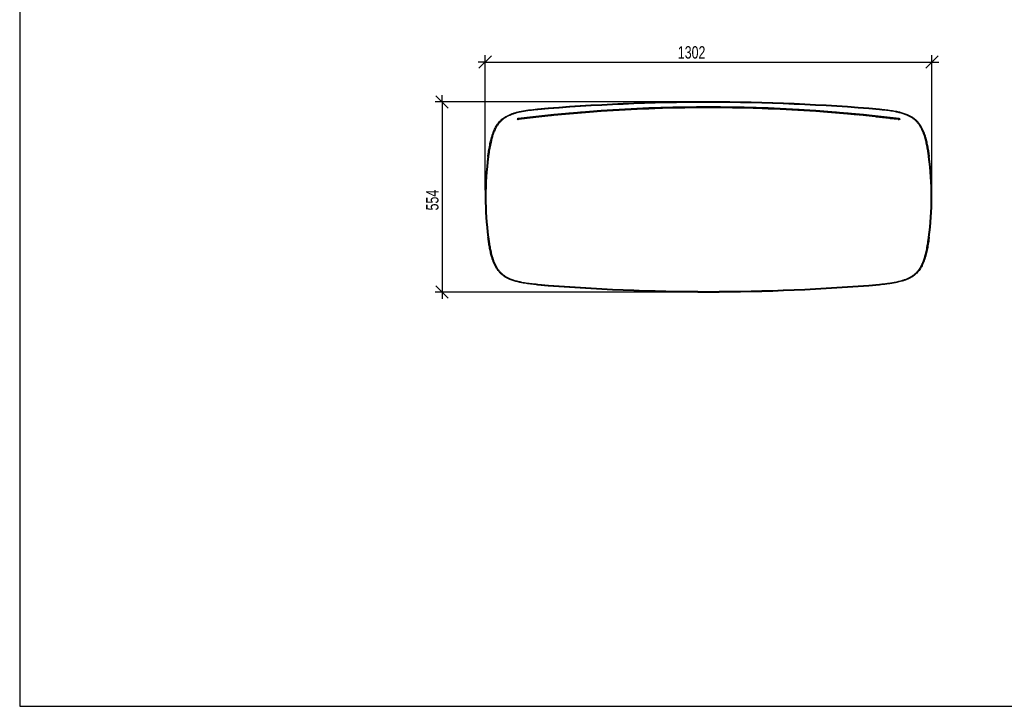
# Model space of a CAD drawing. Header units: millimetres. Extents: x 5 to 292, y 5 to 205.
# Tile 1 of 3: x 5 to 148, y 5 to 105. Entities that reach past the tile are written whole.
import ezdxf

# ---------------------------------------------------------------- set-up
doc = ezdxf.new("R2010")
doc.units = ezdxf.units.MM
doc.layers.add('FORMAT', color=7, linetype='Continuous')
doc.styles.add('SLDTEXTSTYLE1', font='TXT', dxfattribs={"width": 0.75})
doc.dimstyles.new('SLDDIMSTYLE0', dxfattribs={"dimtxt": 1.8, "dimasz": 1.8, "dimexe": 0, "dimexo": 0.0625, "dimgap": 0.45, "dimtad": 1, "dimlfac": 20, "dimrnd": 1e-09, "dimzin": 12, "dimdsep": 46, "dimtxsty": 'SLDTEXTSTYLE1', "dimblk1": 'OBLIQUE', "dimblk2": 'OBLIQUE', "dimsah": 1, "dimcen": 0.09, "dimadec": 0, "dimazin": 3, "dimtfac": 1, "dimtmove": 0, "dimatfit": 0, "dimldrblk": 'OBLIQUE', "dimfxl": 0, "dimfrac": 2, "dimtolj": 1, "dimtzin": 12, "dimarcsym": 0})

# ---------------------------------------------------------------- blocks, each defined once
blk = doc.blocks.new('_Oblique')
at = {"color": 0, "linetype": 'ByBlock', "lineweight": -2}
blk.add_line((-0.5, -0.5), (0.5, 0.5), dxfattribs=at)
blk = doc.blocks.new('_D_2')
at = {"layer": 'FORMAT', "color": 7}
for p, q in [((72.84, 80.18), (72.84, 99.82)), ((137.94, 80.18), (137.94, 99.82)), ((72.84, 98.82), (71.84, 98.82)), ((72.84, 98.82), (137.94, 98.82)), ((137.94, 98.82), (138.94, 98.82))]:
    blk.add_line(p, q, dxfattribs=at)
at = {"layer": 'FORMAT', "color": 7, "xscale": 1.8, "yscale": 1.8}
blk.add_blockref('_Oblique', (72.84, 98.82, -20.67), dxfattribs=at)
at = {"layer": 'FORMAT', "color": 7, "xscale": 1.8, "yscale": 1.8, "rotation": 180.0000000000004}
blk.add_blockref('_Oblique', (137.94, 98.82, -20.67), dxfattribs=at)
at = {"layer": 'FORMAT', "color": 7, "insert": (100.92, 101.14), "char_height": 1.8, "attachment_point": 1, "style": 'SLDTEXTSTYLE1'}
blk.add_mtext('1302', dxfattribs=at)
blk = doc.blocks.new('_D_3')
at = {"layer": 'FORMAT', "color": 7}
for p, q in [((66.56, 93.03), (66.56, 94.03)), ((104.39, 93.03), (65.56, 93.03)), ((66.56, 93.03), (66.56, 65.33)), ((104.39, 65.33), (65.56, 65.33)), ((66.56, 65.33), (66.56, 64.33))]:
    blk.add_line(p, q, dxfattribs=at)
at = {"layer": 'FORMAT', "color": 7, "xscale": 1.8, "yscale": 1.8}
for p, rotation in [((66.56, 93.03, -20.67), 270.0000000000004), ((66.56, 65.33, -20.67), 90.0000000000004)]:
    blk.add_blockref('_Oblique', p, dxfattribs=dict(at, rotation=rotation))
at = {"layer": 'FORMAT', "color": 7, "insert": (64.24, 77.22), "char_height": 1.8, "attachment_point": 1, "rotation": 90, "style": 'SLDTEXTSTYLE1'}
blk.add_mtext('554', dxfattribs=at)

msp = doc.modelspace()

# ---------------------------------------------------------------- linework, layer by layer
at = {"color": 7, "linetype": 'Continuous', "lineweight": 25}
for p, q in [((91.25282, 91.84174), (91.41677, 91.8516)), ((91.46638, 91.85513), (91.47254, 91.75532)), ((91.91648, 91.88164), (92.45042, 91.91375)), ((92.60021, 91.92231), (92.60021, 91.92231)), ((104.64354, 92.28328), (104.64354, 92.28328)), ((104.79357, 92.28373), (105.32273, 92.28452)), ((105.39502, 92.28453), (105.39486, 92.28453)), ((119.32055, 91.85559), (119.31439, 91.75578)), ((77.51751, 90.56019), (77.51508, 90.55989)), ((77.51508, 90.55989), (77.51508, 90.55989)), ((77.5151, 90.55975), (77.52742, 90.46051)), ((77.51761, 90.56006), (77.52976, 90.4608)), ((77.52983, 90.46095), (77.5274, 90.46066)), ((77.58224, 90.56806), (77.61437, 90.57197)), ((77.61437, 90.57197), (77.61437, 90.57197)), ((77.76331, 90.59004), (77.76894, 90.59072)), ((77.83279, 90.59897), (77.84476, 90.49969)), ((78.77681, 90.71284), (78.78855, 90.61353)), ((78.9218, 90.72836), (78.95411, 90.73222)), ((79.10312, 90.74969), (79.10312, 90.74969)), ((79.47612, 90.79459), (79.48756, 90.69525)), ((80.38393, 90.89651), (79.47629, 90.7931)), ((80.39499, 90.79712), (79.48774, 90.69376)), ((80.38384, 90.89743), (80.39487, 90.79804)), ((84.59694, 91.32623), (84.60613, 91.22665)), ((91.10308, 91.83228), (91.10308, 91.83228)), ((118.56495, 91.80024), (119.36536, 91.75213)), ((119.68335, 91.83276), (119.68335, 91.83276)), ((125.6522, 91.27251), (127.12563, 91.13865)), ((126.19002, 91.32691), (126.18082, 91.22733)), ((129.82058, 90.86064), (131.67172, 90.65126)), ((131.29923, 90.6946), (130.39197, 90.79793)), ((130.40314, 90.89824), (130.39208, 90.79885)), ((131.31067, 90.79394), (130.40303, 90.89732)), ((131.31085, 90.79543), (131.29939, 90.69609)), ((131.84218, 90.63123), (133.01145, 90.49167)), ((132.01018, 90.7137), (131.9984, 90.6144)), ((132.95427, 90.59985), (132.94212, 90.50059)), ((133.25957, 90.46155), (133.16032, 90.47362)), ((133.16032, 90.47362), (133.16032, 90.47362)), ((133.26944, 90.56094), (133.25713, 90.4617)), ((133.25957, 90.46155), (133.25714, 90.46184)), ((133.27187, 90.56064), (133.25955, 90.4614)), ((133.25957, 90.46155), (133.27188, 90.5607)), ((133.25957, 90.46155), (133.25957, 90.46155)), ((133.27189, 90.56079), (133.26946, 90.56108)), ((133.27189, 90.56079), (133.27189, 90.56079))]:
    msp.add_line(p, q, dxfattribs=at)
for centre, radius, start, end in [((105.39346, -133.95356), 226.263, 82.952881, 97.047119), ((105.39346, -133.95356), 226.113, 82.952881, 97.047119), ((105.39346, -202.96556), 296, 85.173177, 94.826823), ((105.39346, -202.96556), 295.9, 85.173177, 94.826823), ((77.64346, 90.52572), 0.075, 97.047119, 145.3767317), ((77.64346, 90.52572), 0.075, 229.9815079, 277.047119), ((133.14346, 90.52572), 0.075, 262.952881, 311.2437367), ((133.14346, 90.52572), 0.075, 35.8444375, 82.952881), ((117.84346, 79.18444), 45, 172.5013106, 187.4986894), ((117.84346, 79.18444), 44.9, 172.5013106, 187.4986894), ((92.94346, 79.18444), 44.9, 352.5013106, 7.4986894), ((92.94346, 79.18444), 45, 352.5013106, 7.4986894), ((105.39346, 361.33444), 296, 265.173177, 274.826823), ((105.39346, 361.33444), 295.9, 265.173177, 274.826823)]:
    msp.add_arc(centre, radius, start, end, dxfattribs=at)
for points, knots in [([(73.2283, 85.05709), (73.25493, 85.25219), (73.321, 85.73622), (73.44905, 86.5064), (73.59825, 87.22269), (73.74508, 87.79149), (73.87315, 88.21699), (74.02228, 88.63706), (74.18237, 89.01241), (74.34919, 89.34121), (74.5183, 89.62683), (74.70984, 89.90082), (74.92341, 90.15812), (75.15745, 90.39371), (75.41183, 90.6087), (75.68686, 90.80241), (76.00613, 90.99072), (76.3681, 91.16541), (76.77372, 91.32386), (77.19109, 91.45714), (77.70839, 91.59308), (78.32469, 91.72026), (79.04087, 91.83141), (79.76186, 91.91949), (80.2451, 91.96296), (80.48673, 91.9847)], [0, 0, 0, 0, 0.0516474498, 0.1281339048, 0.2047480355, 0.2434699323, 0.2821874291, 0.3212662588, 0.3603341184, 0.3891307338, 0.4179218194, 0.4473262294, 0.4767252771, 0.5055203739, 0.5343161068, 0.5639786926, 0.5936474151, 0.6314493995, 0.6692659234, 0.7077825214, 0.7463066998, 0.80951487, 0.8727401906, 0.9363679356, 1, 1, 1, 1]), ([(80.49515, 91.88505), (80.2555, 91.86378), (79.77606, 91.82122), (79.05914, 91.73564), (78.34609, 91.62365), (77.73469, 91.49621), (77.22444, 91.36275), (76.81403, 91.23247), (76.41307, 91.07608), (76.02416, 90.88877), (75.65373, 90.66334), (75.30847, 90.3983), (74.99609, 90.09545), (74.72405, 89.75637), (74.48901, 89.39103), (74.26649, 88.96361), (74.06413, 88.47429), (73.88476, 87.92607), (73.71069, 87.26867), (73.5492, 86.50226), (73.42058, 85.72569), (73.35402, 85.23854), (73.32745, 85.04404)], [0, 0, 0, 0, 0.063863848, 0.127770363, 0.191624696, 0.25541733, 0.293468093, 0.331592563, 0.369656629, 0.407624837, 0.446039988, 0.48455784, 0.522933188, 0.561250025, 0.599694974, 0.638075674, 0.689022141, 0.740069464, 0.791092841, 0.869481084, 0.947889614, 1, 1, 1, 1]), ([(91.46638, 91.85504), (90.32031, 91.77976), (88.02783, 91.62918), (85.74065, 91.4276), (84.59688, 91.3268)], [0, 0, 0, 0, 0.499923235, 1, 1, 1, 1]), ([(91.1031, 91.83228), (91.10476, 91.83239), (91.10807, 91.8326), (91.13388, 91.83424), (91.17186, 91.83664), (91.21396, 91.83929), (91.24178, 91.84104), (91.25282, 91.84174)], [0, 0, 0, 0, 0.214680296, 0.429360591, 0.644040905, 0.858721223, 1, 1, 1, 1]), ([(119.32054, 91.85548), (119.24073, 91.86039), (118.84164, 91.88492), (118.12312, 91.92697), (117.32452, 91.97038), (116.52574, 92.01119), (115.72679, 92.04941), (114.92764, 92.08419), (114.12835, 92.11641), (113.32892, 92.14607), (112.52934, 92.17234), (111.72966, 92.19609), (111.08984, 92.21308), (110.28998, 92.23179), (109.49005, 92.24798), (108.69004, 92.2608), (107.88998, 92.27107), (107.2499, 92.27726), (106.44978, 92.28244), (105.64963, 92.28506), (104.84949, 92.28427), (104.04935, 92.28091), (103.40926, 92.27616), (102.60917, 92.26767), (101.80912, 92.25661), (101.00914, 92.24217), (100.20924, 92.2252), (99.4094, 92.20572), (98.60968, 92.18289), (97.81006, 92.15754), (97.17046, 92.13524), (96.37107, 92.10483), (95.57182, 92.07186), (94.77276, 92.03546), (93.97386, 91.99649), (93.33488, 91.96318), (92.44573, 91.91416), (91.87624, 91.87978), (91.46638, 91.85504)], [0, 0, 0, 0, 0.008610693, 0.043053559, 0.077496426, 0.094717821, 0.129160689, 0.163603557, 0.180824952, 0.215267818, 0.249710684, 0.266932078, 0.301374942, 0.318596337, 0.353039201, 0.387482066, 0.404703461, 0.439146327, 0.456367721, 0.490810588, 0.525253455, 0.542474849, 0.576917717, 0.594139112, 0.628581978, 0.663024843, 0.680246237, 0.714689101, 0.749131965, 0.766353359, 0.800796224, 0.818017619, 0.852460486, 0.886903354, 0.904124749, 0.938567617, 0.955789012, 1, 1, 1, 1]), ([(119.31439, 91.75567), (119.23457, 91.76058), (118.83549, 91.78511), (118.11697, 91.82716), (117.31837, 91.87057), (116.51959, 91.91137), (115.72064, 91.94959), (114.92149, 91.98436), (114.12219, 92.01657), (113.32277, 92.04622), (112.52319, 92.07249), (111.72351, 92.09623), (111.08368, 92.1132), (110.28383, 92.1319), (109.48389, 92.14808), (108.68388, 92.16087), (107.88382, 92.17113), (107.24374, 92.1773), (106.44362, 92.18246), (105.64348, 92.18507), (104.84333, 92.18426), (104.04319, 92.18087), (103.4031, 92.1761), (102.60301, 92.16758), (101.80297, 92.1565), (101.00299, 92.14203), (100.20308, 92.12504), (99.40325, 92.10552), (98.60353, 92.08266), (97.80391, 92.05728), (97.16431, 92.03496), (96.36492, 92.0045), (95.56567, 91.9715), (94.76661, 91.93506), (93.96772, 91.89605), (93.32874, 91.86271), (92.4437, 91.81387), (91.8783, 91.77973), (91.47254, 91.75523)], [0, 0, 0, 0, 0.008614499, 0.04307259, 0.077530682, 0.094759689, 0.129217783, 0.163675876, 0.180904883, 0.215362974, 0.249821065, 0.267050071, 0.30150816, 0.318737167, 0.353195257, 0.387653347, 0.404882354, 0.439340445, 0.456569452, 0.491027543, 0.525485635, 0.542714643, 0.577172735, 0.594401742, 0.628859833, 0.663317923, 0.68054693, 0.715005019, 0.749463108, 0.766692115, 0.801150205, 0.818379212, 0.852837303, 0.887295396, 0.904524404, 0.938982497, 0.956211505, 1, 1, 1, 1]), ([(92.45042, 91.91375), (92.46725, 91.91472), (92.50093, 91.91665), (92.54581, 91.91921), (92.57968, 91.92114), (92.59763, 91.92216), (92.59946, 91.92227), (92.60019, 91.92231)], [0, 0, 0, 0, 0.214680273, 0.429360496, 0.644040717, 0.858720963, 1, 1, 1, 1]), ([(105.32273, 92.28452), (105.32554, 92.28452), (105.33117, 92.28452), (105.33862, 92.28452), (105.34376, 92.28452), (105.34558, 92.28452), (105.3463, 92.28452)], [0, 0, 0, 0, 0.273905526, 0.547811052, 0.821716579, 1, 1, 1, 1]), ([(105.4406, 92.28452), (105.4382, 92.28452), (105.43341, 92.28452), (105.4203, 92.28453), (105.40454, 92.28453), (105.38743, 92.28453), (105.37102, 92.28453), (105.35718, 92.28453), (105.34956, 92.28452), (105.34692, 92.28452), (105.34631, 92.28452)], [0, 0, 0, 0, 0.137003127, 0.274006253, 0.411009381, 0.548012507, 0.68501563, 0.822018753, 0.959021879, 1, 1, 1, 1]), ([(105.44061, 92.28452), (105.44181, 92.28452), (105.4442, 92.28452), (105.45076, 92.28452), (105.45773, 92.28452), (105.46236, 92.28452), (105.46418, 92.28452)], [0, 0, 0, 0, 0.273906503, 0.547813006, 0.821719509, 1, 1, 1, 1]), ([(126.19006, 91.32749), (125.04665, 91.42823), (122.75946, 91.62973), (120.46697, 91.78022), (119.32054, 91.85548)], [0, 0, 0, 0, 0.499923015, 1, 1, 1, 1]), ([(137.45947, 85.04404), (137.42705, 85.28244), (137.36218, 85.75938), (137.24328, 86.47152), (137.09817, 87.17858), (136.94237, 87.78338), (136.78526, 88.28685), (136.636, 88.69074), (136.46109, 89.08397), (136.25585, 89.46373), (136.0134, 89.82325), (135.73255, 90.15577), (135.41546, 90.4537), (135.06408, 90.70963), (134.68817, 90.92739), (134.25084, 91.12975), (133.75262, 91.30908), (133.19664, 91.4627), (132.53184, 91.60593), (131.75874, 91.73152), (130.97702, 91.82379), (130.48729, 91.86757), (130.29177, 91.88505)], [0, 0, 0, 0, 0.063863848, 0.127770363, 0.191624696, 0.25541733, 0.293468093, 0.331592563, 0.369656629, 0.407624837, 0.446039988, 0.48455784, 0.522933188, 0.561250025, 0.599694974, 0.638075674, 0.689022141, 0.740069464, 0.791092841, 0.869481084, 0.947889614, 1, 1, 1, 1]), ([(130.30018, 91.9847), (130.49631, 91.96717), (130.98316, 91.92365), (131.75857, 91.83225), (132.53042, 91.70783), (133.20301, 91.56433), (133.77535, 91.40709), (134.28729, 91.22317), (134.73562, 91.0156), (135.11999, 90.79273), (135.47968, 90.53061), (135.80468, 90.22533), (136.09286, 89.88429), (136.34079, 89.5168), (136.54995, 89.13), (136.72765, 88.7309), (136.87933, 88.32098), (137.0382, 87.8122), (137.1952, 87.20285), (137.34117, 86.49208), (137.46079, 85.7762), (137.52601, 85.29674), (137.55861, 85.05709)], [0, 0, 0, 0, 0.051650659, 0.128215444, 0.204761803, 0.256642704, 0.308548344, 0.360348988, 0.399138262, 0.437993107, 0.476719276, 0.515620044, 0.554664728, 0.593604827, 0.631689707, 0.669870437, 0.708110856, 0.746277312, 0.809646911, 0.873077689, 0.93656003, 1, 1, 1, 1]), ([(77.83276, 90.59844), (77.79393, 90.59374), (77.71628, 90.58434), (77.62726, 90.57354), (77.55743, 90.56505), (77.53087, 90.56182), (77.51759, 90.5602)], [0, 0, 0, 0, 0.247442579, 0.49488516, 0.74744258, 1, 1, 1, 1]), ([(77.84492, 90.49918), (77.80609, 90.49449), (77.72844, 90.48509), (77.63942, 90.47428), (77.56959, 90.46579), (77.54303, 90.46256), (77.52975, 90.46094)], [0, 0, 0, 0, 0.247442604, 0.494885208, 0.747442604, 1, 1, 1, 1]), ([(77.61439, 90.57198), (77.61603, 90.57218), (77.61933, 90.57258), (77.645, 90.57569), (77.68278, 90.58028), (77.72466, 90.58536), (77.75233, 90.58871), (77.76331, 90.59004)], [0, 0, 0, 0, 0.214680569, 0.429361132, 0.644041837, 0.85872289, 1, 1, 1, 1]), ([(78.77696, 90.71133), (78.68864, 90.70088), (78.50944, 90.67967), (78.27413, 90.65157), (78.07018, 90.62709), (77.92477, 90.60956), (77.85841, 90.60154), (77.83285, 90.59845)], [0, 0, 0, 0, 0.212644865, 0.431456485, 0.644101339, 0.862912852, 1, 1, 1, 1]), ([(78.78875, 90.61203), (78.70044, 90.60158), (78.52125, 90.58037), (78.28595, 90.55227), (78.08202, 90.5278), (77.93668, 90.51028), (77.87035, 90.50226), (77.84482, 90.49917)], [0, 0, 0, 0, 0.212682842, 0.43153354, 0.644216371, 0.863066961, 1, 1, 1, 1]), ([(78.46872, 90.67478), (78.46908, 90.67483), (78.47027, 90.67497), (78.45886, 90.67361), (78.43622, 90.67091), (78.4041, 90.66708), (78.36704, 90.66266), (78.32898, 90.65811), (78.2942, 90.65395), (78.2669, 90.65069), (78.24978, 90.64864), (78.24777, 90.6484), (78.24682, 90.64828)], [0, 0, 0, 0, 0.0467429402, 0.1540687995, 0.2613772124, 0.3686731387, 0.4759669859, 0.5832699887, 0.6905893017, 0.7979249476, 0.9052696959, 1, 1, 1, 1]), ([(79.47628, 90.7931), (79.35763, 90.77933), (79.11935, 90.75168), (78.89142, 90.72482), (78.77698, 90.71134)], [0, 0, 0, 0, 0.497940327, 1, 1, 1, 1]), ([(79.48774, 90.69376), (79.36914, 90.68), (79.13096, 90.65236), (78.90311, 90.62551), (78.78872, 90.61203)], [0, 0, 0, 0, 0.4979419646, 1, 1, 1, 1]), ([(78.95411, 90.73222), (78.97086, 90.73418), (79.00436, 90.73812), (79.04901, 90.74335), (79.0827, 90.7473), (79.10056, 90.74939), (79.10238, 90.7496), (79.10311, 90.74969)], [0, 0, 0, 0, 0.214680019, 0.429360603, 0.644041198, 0.858721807, 1, 1, 1, 1]), ([(84.59688, 91.3268), (84.24441, 91.29387), (83.53948, 91.228), (82.48451, 91.12266), (81.4317, 91.01262), (80.7332, 90.93522), (80.38395, 90.89651)], [0, 0, 0, 0, 0.249583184, 0.499166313, 0.749583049, 1, 1, 1, 1]), ([(84.60607, 91.22723), (84.25376, 91.19431), (83.54914, 91.12847), (82.49463, 91.02318), (81.44227, 90.91318), (80.74407, 90.83581), (80.39497, 90.79712)], [0, 0, 0, 0, 0.2495835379, 0.4991670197, 0.7495834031, 1, 1, 1, 1]), ([(91.47254, 91.75523), (90.32698, 91.67998), (88.0355, 91.52947), (85.74933, 91.32798), (84.60607, 91.22723)], [0, 0, 0, 0, 0.499923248, 1, 1, 1, 1]), ([(88.42258, 91.64374), (88.64191, 91.66107), (89.53486, 91.73159), (90.42875, 91.78899), (91.10308, 91.83228)], [0, 0, 0, 0, 0.2456322, 1, 1, 1, 1]), ([(126.18088, 91.22791), (125.03797, 91.32861), (122.75179, 91.53002), (120.46031, 91.68045), (119.31439, 91.75567)], [0, 0, 0, 0, 0.49992303, 1, 1, 1, 1]), ([(130.39199, 90.79793), (130.04405, 90.83648), (129.34818, 90.91358), (128.297, 91.02344), (127.24134, 91.12885), (126.53436, 91.19489), (126.18088, 91.22791)], [0, 0, 0, 0, 0.249583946, 0.49916768, 0.749583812, 1, 1, 1, 1]), ([(130.40301, 90.89732), (130.05492, 90.93589), (129.35875, 91.01302), (128.30712, 91.12293), (127.25099, 91.22838), (126.54371, 91.29445), (126.19007, 91.32749)], [0, 0, 0, 0, 0.249583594, 0.499166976, 0.74958346, 1, 1, 1, 1]), ([(131.99825, 90.61289), (131.8848, 90.62626), (131.65698, 90.6531), (131.4188, 90.68073), (131.29922, 90.6946)], [0, 0, 0, 0, 0.497941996, 1, 1, 1, 1]), ([(132.00998, 90.7122), (131.8965, 90.72557), (131.66858, 90.75243), (131.43031, 90.78006), (131.31068, 90.79394)], [0, 0, 0, 0, 0.4979403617, 1, 1, 1, 1]), ([(132.94216, 90.50006), (132.90099, 90.50504), (132.81747, 90.51513), (132.63768, 90.53677), (132.42122, 90.56269), (132.20411, 90.58855), (132.05544, 90.60613), (131.99822, 90.6129)], [0, 0, 0, 0, 0.212683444, 0.431534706, 0.644218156, 0.86306949, 1, 1, 1, 1]), ([(132.95411, 90.59934), (132.91295, 90.60432), (132.82944, 90.61441), (132.64966, 90.63605), (132.43322, 90.66197), (132.21605, 90.68783), (132.0673, 90.70542), (132.01001, 90.7122)], [0, 0, 0, 0, 0.212646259, 0.431459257, 0.644105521, 0.862918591, 1, 1, 1, 1]), ([(133.25723, 90.46183), (133.24426, 90.46341), (133.21833, 90.46657), (133.14972, 90.47491), (133.06082, 90.4857), (132.98164, 90.49528), (132.94206, 90.50007)], [0, 0, 0, 0, 0.247442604, 0.494885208, 0.747442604, 1, 1, 1, 1]), ([(133.26938, 90.56109), (133.25641, 90.56267), (133.23048, 90.56583), (133.16187, 90.57417), (133.07297, 90.58496), (132.9938, 90.59454), (132.95421, 90.59933)], [0, 0, 0, 0, 0.247442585, 0.49488517, 0.747442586, 1, 1, 1, 1]), ([(133.01145, 90.49167), (133.02819, 90.48964), (133.06167, 90.48559), (133.10629, 90.48018), (133.13996, 90.47609), (133.1578, 90.47392), (133.15962, 90.4737), (133.16034, 90.47361)], [0, 0, 0, 0, 0.2147087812, 0.4294175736, 0.6441260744, 0.8588341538, 1, 1, 1, 1]), ([(80.48673, 66.38418), (80.29061, 66.40171), (79.80376, 66.44522), (79.02835, 66.53662), (78.2565, 66.66104), (77.5839, 66.80454), (77.01156, 66.96178), (76.49962, 67.1457), (76.0513, 67.35327), (75.66692, 67.57614), (75.30724, 67.83826), (74.98224, 68.14354), (74.69406, 68.48458), (74.44613, 68.85207), (74.23697, 69.23888), (74.05927, 69.63797), (73.90758, 70.04789), (73.74871, 70.55668), (73.59171, 71.16602), (73.44575, 71.87679), (73.32613, 72.59268), (73.26091, 73.07213), (73.2283, 73.31178)], [0, 0, 0, 0, 0.0516506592, 0.1282154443, 0.2047618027, 0.2566427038, 0.3085483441, 0.3603489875, 0.3991382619, 0.4379931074, 0.4767192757, 0.5156200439, 0.5546647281, 0.593604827, 0.6316897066, 0.6698704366, 0.7081108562, 0.746277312, 0.8096469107, 0.873077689, 0.9365600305, 1, 1, 1, 1]), ([(73.32745, 73.32483), (73.35987, 73.08644), (73.42473, 72.6095), (73.54363, 71.89735), (73.68874, 71.1903), (73.84454, 70.5855), (74.00165, 70.08202), (74.15092, 69.67813), (74.32583, 69.2849), (74.53106, 68.90514), (74.77352, 68.54563), (75.05436, 68.2131), (75.37145, 67.91517), (75.72284, 67.65924), (76.09874, 67.44148), (76.53607, 67.23913), (77.03429, 67.0598), (77.59028, 66.90618), (78.25507, 66.76294), (79.02818, 66.63735), (79.8099, 66.54508), (80.29962, 66.5013), (80.49515, 66.48382)], [0, 0, 0, 0, 0.0638638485, 0.1277703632, 0.1916246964, 0.2554173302, 0.2934680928, 0.3315925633, 0.3696566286, 0.4076248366, 0.4460399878, 0.4845578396, 0.5229331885, 0.5612500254, 0.5996949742, 0.6380756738, 0.6890221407, 0.7400694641, 0.7910928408, 0.8694810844, 0.9478896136, 1, 1, 1, 1]), ([(130.29177, 66.48382), (130.53141, 66.5051), (131.01086, 66.54766), (131.72777, 66.63323), (132.44082, 66.74522), (133.05223, 66.87266), (133.56248, 67.00613), (133.97289, 67.1364), (134.37384, 67.29279), (134.76276, 67.4801), (135.13319, 67.70553), (135.47844, 67.97057), (135.79083, 68.27343), (136.06286, 68.6125), (136.29791, 68.97784), (136.52043, 69.40527), (136.72279, 69.89458), (136.90216, 70.44281), (137.07623, 71.1002), (137.23772, 71.86661), (137.36633, 72.64318), (137.43289, 73.13033), (137.45947, 73.32483)], [0, 0, 0, 0, 0.063863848, 0.127770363, 0.191624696, 0.25541733, 0.293468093, 0.331592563, 0.369656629, 0.407624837, 0.446039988, 0.48455784, 0.522933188, 0.561250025, 0.599694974, 0.638075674, 0.689022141, 0.740069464, 0.791092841, 0.869481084, 0.947889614, 1, 1, 1, 1]), ([(137.55861, 73.31178), (137.53198, 73.11668), (137.46592, 72.63265), (137.33787, 71.86247), (137.18867, 71.14618), (137.04184, 70.57739), (136.91377, 70.15188), (136.76464, 69.73182), (136.60455, 69.35647), (136.43772, 69.02766), (136.26862, 68.74204), (136.07707, 68.46805), (135.8635, 68.21076), (135.62947, 67.97517), (135.37508, 67.76017), (135.10006, 67.56646), (134.78079, 67.37815), (134.41882, 67.20347), (134.0132, 67.04502), (133.59583, 66.91174), (133.07853, 66.77579), (132.46223, 66.64861), (131.74604, 66.53746), (131.02505, 66.44939), (130.54181, 66.40591), (130.30018, 66.38418)], [0, 0, 0, 0, 0.05164745, 0.128133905, 0.204748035, 0.243469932, 0.282187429, 0.321266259, 0.360334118, 0.389130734, 0.417921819, 0.447326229, 0.476725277, 0.505520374, 0.534316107, 0.563978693, 0.593647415, 0.6314494, 0.669265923, 0.707782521, 0.7463067, 0.80951487, 0.872740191, 0.936367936, 1, 1, 1, 1])]:
    msp.add_open_spline(points, degree=3, knots=knots, dxfattribs=at)
for points in [[(80.49515, 91.88505), (80.49404, 91.89811), (80.49184, 91.92422), (80.48906, 91.95716), (80.48711, 91.9802), (80.48686, 91.9832), (80.48673, 91.9847)], [(130.29177, 91.88505), (130.29287, 91.89811), (130.29508, 91.92422), (130.29786, 91.95716), (130.2998, 91.9802), (130.30006, 91.9832), (130.30018, 91.9847)], [(73.32745, 85.04404), (73.31446, 85.04575), (73.28847, 85.04917), (73.2557, 85.05349), (73.23278, 85.05651), (73.2298, 85.0569), (73.2283, 85.05709)], [(137.45947, 85.04404), (137.47246, 85.04575), (137.49844, 85.04917), (137.53121, 85.05349), (137.55414, 85.05651), (137.55712, 85.0569), (137.55861, 85.05709)], [(73.2283, 73.31178), (73.2298, 73.31197), (73.23278, 73.31237), (73.2557, 73.31539), (73.28847, 73.3197), (73.31446, 73.32312), (73.32745, 73.32483)], [(137.55861, 73.31178), (137.55712, 73.31197), (137.55414, 73.31237), (137.53121, 73.31539), (137.49844, 73.3197), (137.47246, 73.32312), (137.45947, 73.32483)], [(80.48673, 66.38418), (80.48686, 66.38568), (80.48711, 66.38867), (80.48906, 66.41171), (80.49184, 66.44465), (80.49404, 66.47077), (80.49515, 66.48382)], [(130.30018, 66.38418), (130.30006, 66.38568), (130.2998, 66.38867), (130.29786, 66.41171), (130.29508, 66.44465), (130.29287, 66.47077), (130.29177, 66.48382)]]:
    msp.add_open_spline(points, degree=3, dxfattribs=at)
at = {"layer": 'FORMAT', "color": 251, "true_color": 0x484848}
for p, q in [((5, 205), (5, 5)), ((5, 5), (292, 5))]:
    msp.add_line(p, q, dxfattribs=at)

# ---------------------------------------------------------------- dimensions: what is measured, and where the dimension line sits
at = {"layer": 'FORMAT', "color": 7}
dim = msp.add_linear_dim(base=(137.94346, 98.82466), p1=(72.84346, 79.18444), p2=(137.94346, 79.18444), dimstyle='SLDDIMSTYLE0', dxfattribs=at)
dim.commit()
dim.dimension.update_dxf_attribs({"geometry": '_D_2', "text_midpoint": (103.581, 98.82466), "dimtype": 160})
dim = msp.add_linear_dim(base=(66.5613, 65.33444), p1=(105.39346, 93.03444), p2=(105.39346, 65.33444), angle=90, dimstyle='SLDDIMSTYLE0', dxfattribs=at)
dim.commit()
dim.dimension.update_dxf_attribs({"geometry": '_D_3', "text_midpoint": (66.5613, 79.21013), "dimtype": 160})

doc.saveas('drawing.dxf')
